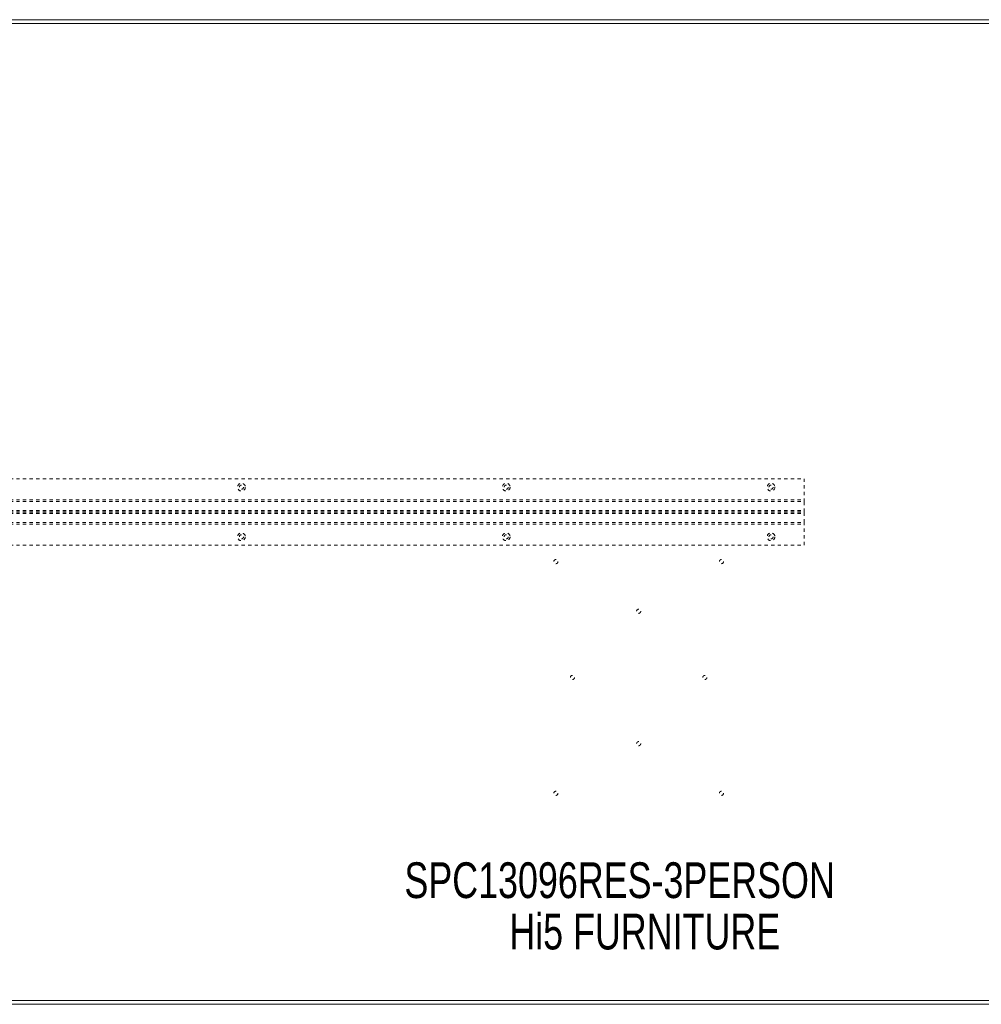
# Model space of a CAD drawing. Header units: inches. Extents: x 14 to 109.5, y 41.8 to 71.6.
# Tile 3 of 7: x 43 to 72.1, y 41.8 to 71.6. Entities that reach past the tile are written whole.
import ezdxf

# ---------------------------------------------------------------- set-up
doc = ezdxf.new("R2010")
doc.units = ezdxf.units.IN
doc.header["$MEASUREMENT"] = 0
doc.linetypes.add('SLD-Dashed', pattern=[0.075, 0.05, -0.025])
doc.linetypes.add('SLD-Solid', pattern=[0])
doc.layers.add('HI5-SYMBOLTEXT', color=5, linetype='SLD-Solid')
doc.styles.add('SLDTEXTSTYLE0', font='TXT', dxfattribs={"width": 0.75})

# ---------------------------------------------------------------- blocks, each defined once
blk = doc.blocks.new('SW_NOTE_0')
at = {"layer": 'HI5-SYMBOLTEXT', "color": 0, "char_height": 1.08, "attachment_point": 1, "style": 'SLDTEXTSTYLE0'}
for s, insert in [('SPC13096RES-3PERSON', (0, 1.392)), ('Hi5 FURNITURE', (3.169, -0.16))]:
    blk.add_mtext(s, dxfattribs=dict(at, insert=insert))

msp = doc.modelspace()

# ---------------------------------------------------------------- linework, layer by layer
at = {"color": 7, "linetype": 'SLD-Solid', "lineweight": 15}
for p, q in [((13.981, 71.556), (109.481, 71.556)), ((109.363, 71.438), (14.099, 71.438)), ((14.099, 71.438), (109.363, 71.438)), ((109.481, 41.806), (13.981, 41.806)), ((14.099, 41.924), (109.363, 41.924)), ((109.363, 41.924), (14.099, 41.924))]:
    msp.add_line(p, q, dxfattribs=at)
at = {"color": 7, "linetype": 'SLD-Dashed', "lineweight": 0}
for p, q in [((24.731, 57.681), (66.731, 57.681)), ((66.731, 56.993), (66.731, 57.681)), ((24.731, 57.044), (66.731, 57.044)), ((24.731, 56.993), (66.731, 56.993)), ((66.731, 56.69), (66.731, 56.993)), ((24.731, 56.726), (66.731, 56.726)), ((24.731, 56.69), (66.731, 56.69)), ((24.731, 56.672), (66.731, 56.672)), ((24.731, 56.635), (66.731, 56.635)), ((66.731, 56.672), (66.731, 56.69)), ((66.731, 56.368), (66.731, 56.672)), ((24.731, 56.368), (66.731, 56.368)), ((24.731, 56.317), (66.731, 56.317)), ((66.731, 55.681), (66.731, 56.368)), ((24.731, 55.681), (66.731, 55.681))]:
    msp.add_line(p, q, dxfattribs=at)
for centre, radius in [((49.731, 57.431), 0.117), ((49.731, 57.431), 0.0625), ((57.731, 57.431), 0.117), ((57.731, 57.431), 0.0625), ((65.731, 57.431), 0.117), ((65.731, 57.431), 0.0625), ((49.731, 55.931), 0.117), ((49.731, 55.931), 0.0625), ((57.731, 55.931), 0.117), ((57.731, 55.931), 0.0625), ((65.731, 55.931), 0.117), ((65.731, 55.931), 0.0625), ((59.231, 55.181), 0.0625), ((64.231, 55.181), 0.0625), ((61.731, 53.681), 0.0625), ((59.731, 51.681), 0.0625), ((63.731, 51.681), 0.0625), ((61.731, 49.681), 0.0625), ((59.231, 48.181), 0.0625), ((64.231, 48.181), 0.0625)]:
    msp.add_circle(centre, radius, dxfattribs=at)

# ---------------------------------------------------------------- block references
at = {"layer": 'HI5-SYMBOLTEXT', "color": 5}
msp.add_blockref('SW_NOTE_0', (54.654, 44.704), dxfattribs=at)

doc.saveas('drawing.dxf')
